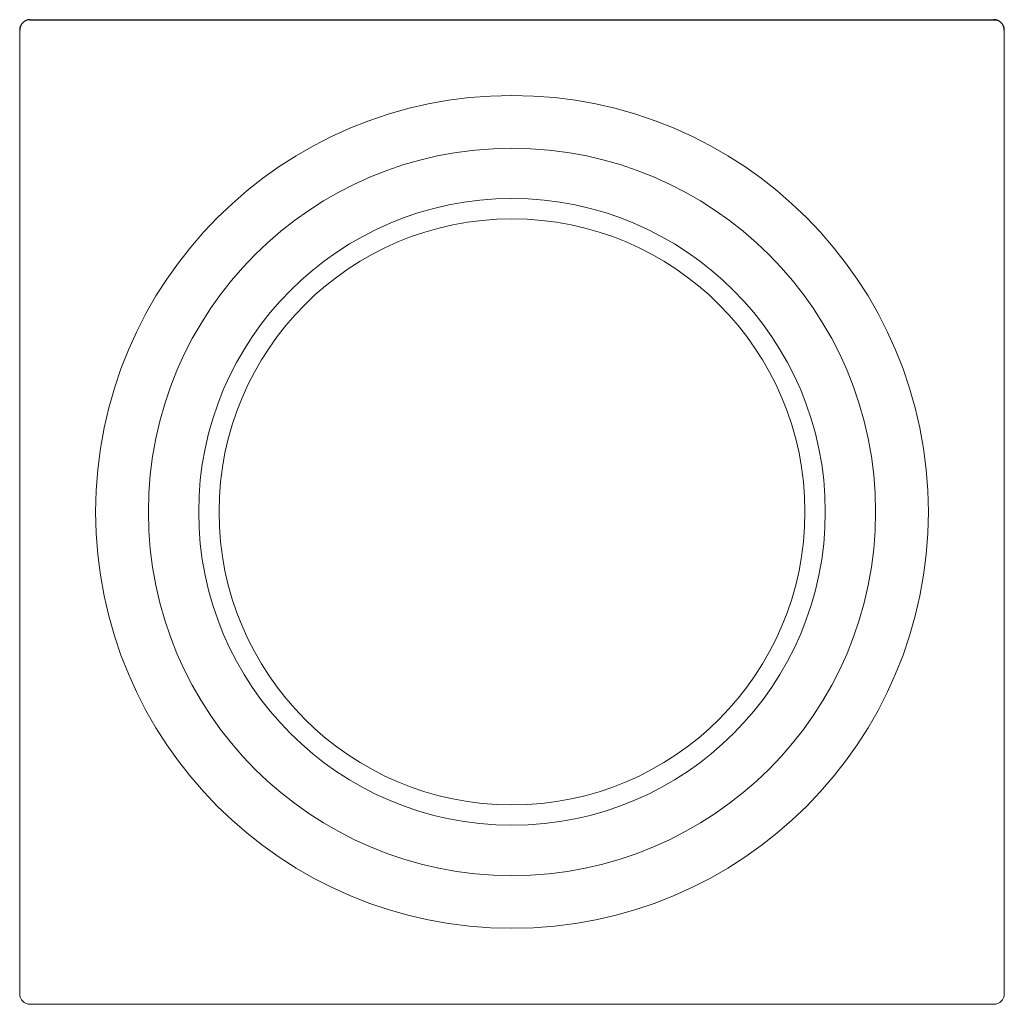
# Model space of a CAD drawing. Header units: millimetres. Extents: x 373.338 to 373.808, y 663.902 to 664.372.
import ezdxf

# ---------------------------------------------------------------- set-up
doc = ezdxf.new("R2010")
doc.units = ezdxf.units.MM
doc.layers.add('SANINDUSA', color=3, linetype='Continuous')

msp = doc.modelspace()

# ---------------------------------------------------------------- linework, layer by layer
at = {"layer": 'SANINDUSA'}
for p, q in [((373.3431719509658, 664.3722583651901), (373.8033449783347, 664.3722583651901)), ((373.8033449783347, 664.3722583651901), (373.8050032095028, 664.3722583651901))]:
    msp.add_line(p, q, dxfattribs=at)
at = {"layer": 'SANINDUSA', "linetype": 'Continuous', "lineweight": 15}
for p, q in [((373.3381727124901, 663.9071718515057), (373.3381727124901, 664.3672591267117)), ((373.8083442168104, 664.3672591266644), (373.8083442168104, 663.9071718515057)), ((373.8033449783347, 663.90217261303), (373.3431719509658, 663.90217261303))]:
    msp.add_line(p, q, dxfattribs=at)
for radius in [0.1988124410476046, 0.1736150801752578, 0.1496006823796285, 0.1399086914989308]:
    msp.add_circle((373.5732584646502, 664.1372583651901), radius, dxfattribs=at)
at = {"layer": 'SANINDUSA'}
for centre, radius, start, end in [((373.3431723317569, 664.3672587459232), 0.004999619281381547, 90.00436387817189, 180), ((373.8033445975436, 664.3672587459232), 0.004999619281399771, 0, 89.99563612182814)]:
    msp.add_arc(centre, radius, start, end, dxfattribs=at)
at = {"layer": 'SANINDUSA', "linetype": 'Continuous', "lineweight": 15}
for centre, radius, start, end in [((373.343173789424, 663.9071736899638), 0.005001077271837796, 180.0210626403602, 269.9789373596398), ((373.8033431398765, 663.9071736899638), 0.00500107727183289, 270.0210626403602, 359.9789373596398)]:
    msp.add_arc(centre, radius, start, end, dxfattribs=at)

doc.saveas('drawing.dxf')
